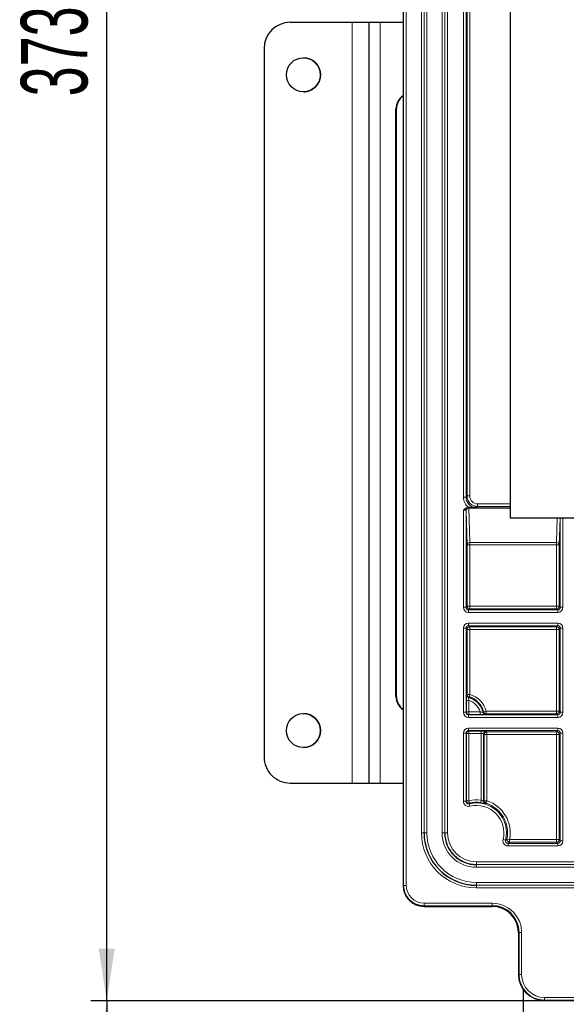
# Paper-space layout 'Blatt3' of a CAD drawing. Header units: millimetres. Extents: x 5 to 418, y 2 to 292.
# Tile 43 of 50: x 284 to 319, y 127 to 190. Entities that reach past the tile are written whole.
import ezdxf

# ---------------------------------------------------------------- set-up
doc = ezdxf.new("R2010")
doc.units = ezdxf.units.MM
doc.layers.add('SLD-0', color=7, linetype='Continuous')
doc.styles.add('SLDTEXTSTYLE0', font='TXT', dxfattribs={"width": 0.605})
doc.dimstyles.new('SLDDIMSTYLE0', dxfattribs={"dimtxt": 4.10931, "dimasz": 3.302, "dimexe": 0, "dimexo": 0.0625, "dimgap": 1.027327, "dimtad": 1, "dimlfac": 3, "dimrnd": 1e-09, "dimzin": 12, "dimdsep": 46, "dimtxsty": 'SLDTEXTSTYLE0', "dimsah": 1, "dimcen": 0.09, "dimadec": 0, "dimazin": 3, "dimtfac": 1, "dimtofl": 0, "dimtmove": 0, "dimatfit": 3, "dimfxl": 1, "dimfrac": 2, "dimtolj": 1, "dimtzin": 12, "dimarcsym": 0})

# ---------------------------------------------------------------- blocks, each defined once
blk = doc.blocks.new('_D_19')
at = {"layer": 'SLD-0', "color": 7}
for p, q in [((322.708, 251.782), (288.875, 251.782)), ((289.875, 127.448), (289.875, 251.782)), ((317.708, 127.448), (288.875, 127.448))]:
    blk.add_line(p, q, dxfattribs=at)
for points in [[(289.875, 251.782), (289.367, 248.48), (290.383, 248.48)], [(289.875, 127.448), (290.383, 130.75), (289.367, 130.75)]]:
    blk.add_solid(points, dxfattribs=at)
at = {"layer": 'SLD-0', "color": 7, "insert": (284.418, 184.911), "char_height": 4.2333, "attachment_point": 1, "rotation": 90, "style": 'SLDTEXTSTYLE0'}
blk.add_mtext('373', dxfattribs=at)
blk = doc.blocks.new('_D_20')
at = {"layer": 'SLD-0', "color": 7}
for p, q in [((317.708, 127.448), (288.875, 127.448)), ((289.875, 127.448), (289.875, 92.615)), ((317.042, 92.615), (288.875, 92.615))]:
    blk.add_line(p, q, dxfattribs=at)
for points in [[(289.875, 127.448), (289.367, 124.146), (290.383, 124.146)], [(289.875, 92.615), (290.383, 95.917), (289.367, 95.917)]]:
    blk.add_solid(points, dxfattribs=at)
at = {"layer": 'SLD-0', "color": 7, "insert": (284.418, 102.976), "char_height": 4.2333, "attachment_point": 1, "rotation": 90, "style": 'SLDTEXTSTYLE0'}
blk.add_mtext('104,5', dxfattribs=at)

psp = doc.layouts.new('Blatt3')

# ---------------------------------------------------------------- linework, layer by layer
at = {"color": 7, "linetype": 'Continuous', "lineweight": 25}
for p, q in [((308.7085, 245.4483), (308.7085, 134.7816)), ((315.5418, 158.1149), (315.5418, 240.4483)), ((301.542, 189.615), (305.4754, 189.615)), ((301.542, 189.615), (301.542, 189.615)), ((305.4754, 189.615), (306.5419, 189.615)), ((306.5419, 189.615), (306.5419, 141.2816)), ((306.5419, 189.615), (307.2604, 189.615)), ((307.2604, 189.615), (308.7085, 189.615)), ((299.8753, 187.9483), (299.8753, 142.9483)), ((299.8754, 187.9483), (299.8754, 142.9483)), ((308.2574, 146.7816), (308.2574, 184.115)), ((308.2885, 146.7816), (308.2885, 184.115)), ((312.8317, 158.7816), (312.8818, 158.7816)), ((376.5418, 158.1149), (315.5418, 158.1149)), ((313.8314, 144.4163), (313.8314, 140.1262)), ((301.542, 141.2816), (305.4754, 141.2816)), ((301.542, 141.2816), (301.542, 141.2816)), ((305.4754, 141.2816), (306.5419, 141.2816)), ((306.5419, 141.2816), (307.2604, 141.2816)), ((307.2604, 141.2816), (308.7085, 141.2816)), ((310.0418, 133.4483), (314.3751, 133.4483)), ((316.0418, 131.7816), (316.0418, 129.1149)), ((316.3751, 126.2483), (316.3751, 128.115)), ((321.0858, 127.4483), (317.7085, 127.4483))]:
    psp.add_line(p, q, dxfattribs=at)
at = {"color": 7, "linetype": 'Continuous', "lineweight": 18}
for p, q in [((308.7492, 134.7816), (308.7492, 245.4483)), ((308.9159, 245.4483), (308.9159, 134.7816)), ((309.878, 138.1149), (309.878, 242.1149)), ((310.0447, 242.1149), (310.0447, 138.1149)), ((310.0593, 138.1149), (310.0593, 242.1149)), ((310.2259, 242.1149), (310.2259, 138.1149)), ((311.191, 138.1149), (311.191, 242.1149)), ((311.3576, 242.1149), (311.3576, 138.1149)), ((311.3723, 138.1149), (311.3723, 242.1149)), ((311.5389, 242.1149), (311.5389, 138.1149)), ((312.5447, 159.451), (312.5447, 240.4483)), ((312.7113, 240.4483), (312.7113, 159.451)), ((312.7812, 159.5209), (312.7812, 240.4483)), ((312.9479, 240.4483), (312.9479, 159.5209)), ((305.4754, 189.615), (305.4754, 141.2816)), ((307.2604, 189.615), (307.2604, 141.2816)), ((299.8754, 187.9483), (299.8753, 187.9483)), ((308.2885, 184.115), (308.2574, 184.115)), ((312.7113, 159.451), (312.7812, 159.5209)), ((312.9479, 159.5209), (312.7812, 159.5209)), ((312.5447, 159.451), (312.7113, 159.451)), ((313.4478, 159.021), (313.4478, 158.8543)), ((313.4478, 159.021), (315.5418, 159.021)), ((312.5447, 152.4511), (312.5447, 158.6178)), ((312.7113, 158.6121), (312.7113, 152.4511)), ((312.715, 158.6083), (312.7113, 158.6121)), ((312.7812, 156.4187), (312.715, 158.6083)), ((312.878, 158.7787), (312.8817, 158.775)), ((312.8817, 158.775), (315.5418, 158.775)), ((312.8817, 158.7527), (312.8817, 158.775)), ((312.8817, 158.7527), (312.9479, 156.563)), ((315.5418, 158.7527), (312.8817, 158.7527)), ((313.4478, 158.8543), (313.3779, 158.7844)), ((315.5418, 158.8543), (313.4478, 158.8543)), ((318.469, 156.563), (318.516, 158.1149)), ((318.687, 158.1149), (318.6357, 156.4187)), ((318.7056, 152.4511), (318.7056, 158.1149)), ((318.8722, 158.1149), (318.8722, 152.4511)), ((312.7812, 152.521), (312.7812, 156.4187)), ((312.9479, 156.4187), (312.7812, 156.4187)), ((312.9479, 156.563), (318.469, 156.563)), ((312.9479, 156.563), (312.9479, 156.4187)), ((312.9479, 156.4187), (312.9479, 152.521)), ((318.469, 156.4187), (312.9479, 156.4187)), ((318.469, 156.4187), (318.469, 156.563)), ((318.6357, 156.4187), (318.469, 156.4187)), ((318.469, 152.521), (318.469, 156.4187)), ((318.6357, 156.4187), (318.6357, 152.521)), ((312.7113, 152.4511), (312.5447, 152.4511)), ((312.7113, 152.4511), (312.7812, 152.521)), ((312.9479, 152.521), (312.7812, 152.521)), ((312.9479, 152.3544), (312.878, 152.2844)), ((312.878, 152.2844), (312.878, 152.1178)), ((312.878, 152.2844), (318.539, 152.2844)), ((318.539, 152.1178), (312.878, 152.1178)), ((312.9479, 152.521), (312.9479, 152.3544)), ((312.9479, 152.521), (318.469, 152.521)), ((318.469, 152.3544), (312.9479, 152.3544)), ((318.469, 152.521), (318.469, 152.3544)), ((318.6357, 152.521), (318.469, 152.521)), ((318.539, 152.2844), (318.469, 152.3544)), ((318.539, 152.2844), (318.539, 152.1178)), ((318.6357, 152.521), (318.7056, 152.4511)), ((318.7056, 152.4511), (318.8722, 152.4511)), ((312.878, 151.4454), (318.539, 151.4454)), ((312.878, 151.2787), (312.878, 151.4454)), ((318.539, 151.2787), (318.539, 151.4454)), ((312.5447, 145.7844), (312.5447, 151.1121)), ((312.7113, 151.1121), (312.5447, 151.1121)), ((312.7113, 151.1121), (312.7113, 145.7844)), ((312.7812, 151.0422), (312.7113, 151.1121)), ((312.7812, 146.9123), (312.7812, 151.0422)), ((312.9479, 151.0422), (312.7812, 151.0422)), ((318.539, 151.2787), (312.878, 151.2787)), ((312.878, 151.2787), (312.9479, 151.2088)), ((312.9479, 151.2088), (318.469, 151.2088)), ((312.9479, 151.0422), (312.9479, 151.2088)), ((312.9479, 151.0422), (312.9479, 146.9123)), ((318.469, 151.0422), (312.9479, 151.0422)), ((318.469, 151.2088), (318.539, 151.2787)), ((318.469, 151.0422), (318.469, 151.2088)), ((318.6357, 151.0422), (318.469, 151.0422)), ((318.469, 145.8543), (318.469, 151.0422)), ((318.7056, 151.1121), (318.6357, 151.0422)), ((318.6357, 151.0422), (318.6357, 145.8543)), ((318.8722, 151.1121), (318.7056, 151.1121)), ((318.7056, 145.7844), (318.7056, 151.1121)), ((318.8722, 151.1121), (318.8722, 145.7844)), ((308.2574, 146.7816), (308.2885, 146.7816)), ((312.7347, 145.8078), (312.7347, 146.5352)), ((312.7347, 146.5352), (312.9013, 146.5352)), ((312.7404, 146.8811), (312.7812, 146.9123)), ((312.9479, 146.9123), (312.7812, 146.9123)), ((312.9013, 146.5352), (312.9013, 145.8078)), ((312.9027, 146.7519), (312.9479, 146.9123)), ((312.7113, 145.7844), (312.5447, 145.7844)), ((312.7113, 145.7844), (312.7347, 145.8078)), ((312.7347, 145.8078), (312.9013, 145.8078)), ((312.9013, 145.8078), (312.9013, 145.6412)), ((312.9013, 145.8078), (313.6132, 145.8078)), ((313.6132, 145.8078), (313.6132, 145.6412)), ((313.9891, 145.8543), (313.828, 145.8117)), ((313.9891, 145.6877), (313.9891, 145.8543)), ((313.9891, 145.8543), (318.469, 145.8543)), ((318.469, 145.6877), (318.469, 145.8543)), ((318.6357, 145.8543), (318.469, 145.8543)), ((318.6357, 145.8543), (318.7056, 145.7844)), ((318.8722, 145.7844), (318.7056, 145.7844)), ((312.9013, 145.6412), (312.878, 145.6178)), ((312.878, 145.4511), (312.878, 145.6178)), ((312.878, 145.6178), (318.539, 145.6178)), ((318.539, 145.4511), (312.878, 145.4511)), ((313.6132, 145.6412), (312.9013, 145.6412)), ((313.9891, 145.6877), (313.9573, 145.6469)), ((318.469, 145.6877), (313.9891, 145.6877)), ((318.539, 145.6178), (318.469, 145.6877)), ((318.539, 145.4511), (318.539, 145.6178)), ((312.878, 144.7787), (318.539, 144.7787)), ((312.878, 144.6121), (312.878, 144.7787)), ((318.539, 144.6121), (312.878, 144.6121)), ((312.878, 144.6121), (312.9013, 144.5887)), ((312.9013, 144.5887), (313.6648, 144.5887)), ((312.9013, 144.422), (312.9013, 144.5887)), ((313.6648, 144.422), (313.6648, 144.5887)), ((313.9981, 144.583), (314.0389, 144.5421)), ((314.0389, 144.5421), (318.469, 144.5421)), ((314.0389, 144.5421), (314.0389, 144.3755)), ((318.469, 144.5421), (318.539, 144.6121)), ((318.469, 144.5421), (318.469, 144.3755)), ((318.539, 144.6121), (318.539, 144.7787)), ((312.5447, 140.1309), (312.5447, 144.4454)), ((312.7113, 144.4454), (312.5447, 144.4454)), ((312.7113, 144.4454), (312.7113, 140.1309)), ((312.7347, 144.422), (312.7113, 144.4454)), ((312.7347, 140.1606), (312.7347, 144.422)), ((312.7347, 144.422), (312.9013, 144.422)), ((312.9013, 144.422), (312.9013, 140.1606)), ((313.6648, 144.422), (312.9013, 144.422)), ((313.6648, 140.1946), (313.6648, 144.422)), ((313.8723, 144.3755), (313.8314, 144.4163)), ((313.8723, 140.156), (313.8723, 144.3755)), ((313.8723, 144.3755), (314.0389, 144.3755)), ((314.0389, 144.3755), (314.0389, 140.156)), ((318.469, 144.3755), (314.0389, 144.3755)), ((318.469, 137.6877), (318.469, 144.3755)), ((318.469, 144.3755), (318.6357, 144.3755)), ((318.7056, 144.4454), (318.6357, 144.3755)), ((318.6357, 144.3755), (318.6357, 137.6877)), ((318.7056, 144.4454), (318.8722, 144.4454)), ((318.7056, 137.6178), (318.7056, 144.4454)), ((318.8722, 144.4454), (318.8722, 137.6178)), ((299.8753, 142.9483), (299.8754, 142.9483)), ((312.5447, 140.1309), (312.7113, 140.1309)), ((312.7113, 140.1309), (312.7347, 140.1606)), ((312.9013, 140.1606), (312.7347, 140.1606)), ((312.9389, 139.9982), (312.9013, 140.1606)), ((313.6418, 140.0296), (313.6648, 140.1946)), ((313.8314, 140.1262), (313.8723, 140.156)), ((314.0389, 140.156), (313.8723, 140.156)), ((314.0389, 140.156), (313.9874, 139.9976)), ((312.9578, 139.8073), (312.9179, 139.9691)), ((309.878, 138.1149), (310.0447, 138.1149)), ((310.0593, 138.1149), (310.0447, 138.1149)), ((310.2259, 138.1149), (310.0593, 138.1149)), ((311.3576, 138.1149), (311.191, 138.1149)), ((311.3576, 138.1149), (311.3723, 138.1149)), ((311.5389, 138.1149), (311.3723, 138.1149)), ((315.0675, 137.6976), (315.2293, 137.6577)), ((315.4785, 137.6877), (315.3152, 137.7208)), ((315.4785, 137.521), (315.4785, 137.6877)), ((315.4785, 137.6877), (318.469, 137.6877)), ((318.469, 137.521), (318.469, 137.6877)), ((318.469, 137.6877), (318.6357, 137.6877)), ((318.6357, 137.6877), (318.7056, 137.6178)), ((315.3911, 137.2845), (315.3911, 137.4511)), ((315.3911, 137.4511), (318.539, 137.4511)), ((318.539, 137.2845), (315.3911, 137.2845)), ((318.469, 137.521), (315.4785, 137.521)), ((318.539, 137.4511), (318.469, 137.521)), ((318.539, 137.2845), (318.539, 137.4511)), ((318.7056, 137.6178), (318.8722, 137.6178)), ((313.3751, 136.2787), (313.3751, 136.1121)), ((313.3751, 136.2787), (378.7085, 136.2787)), ((378.7085, 136.1121), (313.3751, 136.1121)), ((313.3751, 136.0974), (313.3751, 136.1121)), ((313.3751, 136.0974), (378.7085, 136.0974)), ((313.3751, 136.0974), (313.3751, 135.9308)), ((378.7085, 135.9308), (313.3751, 135.9308)), ((308.7085, 134.7816), (308.7492, 134.7816)), ((308.7085, 134.7816), (308.7085, 134.7816)), ((308.7492, 134.7816), (308.9159, 134.7816)), ((313.3751, 134.9657), (313.3751, 134.7991)), ((313.3751, 134.9657), (378.7085, 134.9657)), ((313.3751, 134.7991), (313.3751, 134.7844)), ((378.7085, 134.7991), (313.3751, 134.7991)), ((313.3751, 134.6178), (313.3751, 134.7844)), ((313.3751, 134.7844), (378.7085, 134.7844)), ((378.7085, 134.6178), (313.3751, 134.6178)), ((310.0418, 133.489), (310.0418, 133.6557)), ((310.0418, 133.6557), (314.3751, 133.6557)), ((314.3751, 133.489), (310.0418, 133.489)), ((310.0418, 133.489), (310.0418, 133.4483)), ((310.0418, 133.4483), (310.0418, 133.4483)), ((314.3751, 133.489), (314.3751, 133.6557)), ((314.3751, 133.4483), (314.3751, 133.489)), ((314.3751, 133.4483), (314.3751, 133.4483)), ((316.0826, 131.7816), (316.0418, 131.7816)), ((316.0418, 131.7816), (316.0418, 131.7816)), ((316.0826, 131.7816), (316.2492, 131.7816)), ((316.0826, 129.1149), (316.0826, 131.7816)), ((316.2492, 131.7816), (316.2492, 129.1149)), ((316.0418, 129.1149), (316.0826, 129.1149)), ((316.0418, 129.1149), (316.0418, 129.1149)), ((316.0826, 129.1149), (316.2492, 129.1149)), ((317.7085, 127.6557), (374.3751, 127.6557)), ((317.7085, 127.6557), (317.7085, 127.489)), ((374.3751, 127.489), (317.7085, 127.489)), ((317.7085, 127.489), (317.7085, 127.4483)), ((317.7085, 127.4483), (374.3751, 127.4483)), ((317.7085, 127.4483), (317.7085, 127.4483))]:
    psp.add_line(p, q, dxfattribs=at)
at = {"color": 7, "linetype": 'Continuous', "lineweight": 18, "flags": 128}
psp.add_lwpolyline([(312.9389, 139.9982), (312.9337, 139.991), (312.9179, 139.9691)], dxfattribs=at)
at = {"color": 7, "linetype": 'Continuous', "lineweight": 25}
for centre in [(302.3754, 186.2816), (302.3754, 144.615)]:
    psp.add_circle(centre, 1.0833, dxfattribs=at)
for centre, radius, start, end in [((301.542, 187.9483), 1.6667, 90, 179.987916), ((301.542, 187.9483), 1.6667, 90, 179.987916), ((302.3753, 186.2816), 1.0833, 0.012084, 90), ((302.3753, 186.2816), 1.0833, 270, 0.012084), ((309.2579, 184.1156), 1.0005, 123.304698, 180.035993), ((309.2894, 184.1154), 1.0009, 125.477679, 180.024793), ((309.2579, 146.781), 1.0005, 179.964004, 236.698917), ((309.2893, 146.7811), 1.0008, 179.970916, 234.53189), ((312.5418, 145.4713), 1.3305, 14.823192, 74.261521), ((313.9573, 145.8136), 0.1667, 193.604382, 218.089572), ((302.3753, 144.615), 1.0833, 270, 90), ((301.542, 142.9483), 1.6667, 179.987916, 270), ((301.542, 142.9483), 1.6667, 179.987916, 270), ((313.3751, 138.1149), 1.9331, 82.07061, 103.040443), ((313.9981, 140.1262), 0.1667, 180.013335, 200.773853), ((313.3751, 138.1149), 3.3305, 180, 270), ((313.3751, 138.1149), 2.0175, 180, 270), ((310.0418, 134.7816), 1.3333, 180, 270), ((314.3751, 131.7816), 1.7074, 0, 90), ((314.3751, 131.7816), 1.6667, 0, 90)]:
    psp.add_arc(centre, radius, start, end, dxfattribs=at)
at = {"color": 7, "linetype": 'Continuous', "lineweight": 18}
for centre, radius, start, end in [((312.878, 158.612), 0.1667, 90.020437, 179.979563), ((312.8817, 158.6083), 0.1667, 90.020437, 179.979563), ((312.8728, 158.5946), 0.1583, 86.775786, 175.019641), ((312.939, 156.4049), 0.1583, 86.775786, 175.019641), ((318.4779, 156.4049), 0.1583, 4.980359, 93.224214), ((312.9479, 152.5211), 0.1667, 180.020437, 269.979563), ((318.469, 152.5211), 0.1667, 270.020437, 359.979563), ((312.9479, 151.0421), 0.1667, 90.020437, 179.979563), ((318.469, 151.0421), 0.1667, 0.020437, 89.979563), ((312.9071, 146.8811), 0.1667, 180.014985, 255.459282), ((312.9479, 146.9124), 0.1667, 180.014605, 254.246916), ((315.4382, 143.7647), 3.9182, 130.324092, 131.045792), ((312.5418, 145.4713), 1.2896, 13.590026, 75.474267), ((312.5418, 145.4713), 1.123, 17.434602, 71.327373), ((312.5418, 145.4713), 1.4971, 14.823192, 74.261521), ((312.9014, 145.8079), 0.1667, 180.020437, 269.979563), ((310.8934, 148.3446), 3.8765, 318.46891, 319.202272), ((313.9891, 145.8544), 0.1667, 194.838083, 269.985109), ((318.469, 145.8544), 0.1667, 270.020437, 359.979563), ((313.9574, 145.8136), 0.1667, 218.088541, 269.984672), ((312.9014, 144.422), 0.1667, 90.020437, 179.979563), ((313.9981, 144.4163), 0.1667, 90.020437, 179.979563), ((314.039, 144.3754), 0.1667, 90.020437, 179.979563), ((318.469, 144.3754), 0.1667, 0.020437, 89.979563), ((312.9014, 140.1606), 0.1667, 180.027446, 283.012998), ((313.3751, 138.1149), 2.0998, 82.07061, 103.040443), ((314.039, 140.1561), 0.1667, 180.013915, 251.971177), ((313.3751, 138.1149), 2.1463, 348.518082, 71.985092), ((313.3751, 138.1149), 1.9098, 346.146727, 103.853273), ((313.3751, 138.1149), 1.7431, 346.146727, 103.853273), ((313.9981, 140.1262), 0.1667, 200.773135, 252.776108), ((317.8055, 135.1393), 6.1791, 128.163985, 128.620621), ((313.3751, 138.1149), 1.9797, 348.518082, 71.985092), ((313.3751, 138.1149), 3.4971, 180, 270), ((313.3751, 138.1149), 3.3158, 180, 270), ((313.3751, 138.1149), 3.1492, 180, 270), ((313.3751, 138.1149), 2.1841, 180, 270), ((313.3751, 138.1149), 2.0029, 180, 270), ((313.3751, 138.1149), 1.8362, 180, 270), ((315.4786, 137.6877), 0.1667, 168.544539, 269.973543), ((318.469, 137.6877), 0.1667, 270.020437, 359.979563), ((310.0418, 134.7816), 1.2926, 180, 270), ((310.0418, 134.7816), 1.1259, 180, 270), ((314.3751, 131.7816), 1.8741, 0, 90), ((317.7085, 129.1149), 1.6666, 180, 270), ((317.7085, 129.1149), 1.6259, 180, 270), ((317.7085, 129.1149), 1.4592, 180, 270)]:
    psp.add_arc(centre, radius, start, end, dxfattribs=at)
for centre, major_axis, ratio, start_param, end_param in [((313.448, 159.5211), (0.4715, 0.4715), 0.9998477, 2.3563468, 3.9268385), ((313.448, 159.5211), (-0.3537, -0.3537), 0.9996955, 5.4979394, 7.0684312), ((313.3781, 159.4512), (-0.5894, -0.5894), 0.9996955, 5.4979394, 6.4307703), ((313.3781, 159.4512), (0.4716, 0.4716), 0.9995433, 2.3563468, 3.9268385), ((312.5447, 158.612), (0.1667, 0), 0.0349101, 0.0174533, 1.5707963), ((312.5447, 158.7786), (0.3333, 0), 0.0174551, 0.0174533, 0.5337046), ((312.8781, 152.4512), (-0.2358, -0.2358), 0.9996955, 5.4979394, 7.0684312), ((312.8781, 152.4512), (0.118, 0.118), 0.999087, 2.3563468, 3.9268385), ((318.5389, 152.4512), (0.2358, -0.2358), 0.9996955, 5.4979394, 7.0684312), ((318.5389, 152.4512), (0.118, -0.118), 0.999087, 5.4979394, 7.0684312), ((312.8781, 151.112), (-0.2358, 0.2358), 0.9996955, 5.4979394, 7.0684312), ((318.5389, 151.112), (0.2358, 0.2358), 0.9996955, 5.4979394, 7.0684312), ((312.8781, 151.112), (0.118, -0.118), 0.999087, 2.3563468, 3.9268385), ((318.5389, 151.112), (0.118, 0.118), 0.999087, 5.4979394, 7.0684312), ((312.8781, 145.7845), (-0.2358, -0.2358), 0.9996955, 5.4979394, 7.0684312), ((312.8781, 145.7845), (0.118, 0.118), 0.999087, 2.3563468, 3.9268385), ((318.5389, 145.7845), (0.2358, -0.2358), 0.9996955, 5.4979394, 7.0684312), ((318.5389, 145.7845), (0.118, -0.118), 0.999087, 5.4979394, 7.0684312), ((312.8781, 144.4453), (-0.2358, 0.2358), 0.9996955, 5.4979394, 7.0684312), ((312.8781, 144.4453), (0.118, -0.118), 0.999087, 2.3563468, 3.9268385), ((313.6648, 144.5829), (0.3333, 0), 0.0174551, 0.0174533, 1.5707963), ((318.5389, 144.4453), (0.2358, 0.2358), 0.9996955, 5.4979394, 7.0684312), ((318.5389, 144.4453), (0.118, 0.118), 0.999087, 5.4979394, 7.0684312), ((313.6648, 144.4162), (0.1667, 0), 0.0349101, 0.0174533, 1.5707963), ((318.5389, 137.6179), (-0.2358, 0.2358), 0.9996955, 2.3563468, 3.9268385), ((318.5389, 137.6179), (0.118, -0.118), 0.999087, 5.4979394, 7.0684312)]:
    psp.add_ellipse(centre, major_axis=major_axis, ratio=ratio, start_param=start_param, end_param=end_param, dxfattribs=at)
at = {"color": 7, "linetype": 'Continuous', "lineweight": 25}
for points, knots in [([(312.5447, 158.6178), (312.545, 158.6181), (312.5775, 158.6506), (312.6379, 158.7095), (312.7362, 158.7708), (312.8034, 158.7784), (312.8317, 158.7816)], [0, 0, 0, 0, 0.0044016, 0.4065115, 0.7501305, 1, 1, 1, 1]), ([(313.3779, 158.7844), (313.377, 158.7844), (313.2831, 158.7836), (313.126, 158.7821), (312.952, 158.7817), (312.8818, 158.7816)], [0, 0, 0, 0, 0.0056692, 0.5984641, 1, 1, 1, 1]), ([(313.6132, 145.6412), (313.6408, 145.6412), (313.7057, 145.6413), (313.7791, 145.6417), (313.813, 145.6423), (313.8192, 145.6424)], [0, 0, 0, 0, 0.37602639, 0.88641413, 1, 1, 1, 1]), ([(313.6418, 140.0296), (313.6657, 140.026), (313.7252, 140.0171), (313.8094, 140.0002), (313.8676, 139.9863), (313.8841, 139.9822), (313.8848, 139.982)], [0, 0, 0, 0, 0.2487643, 0.6178454, 0.9836886, 1, 1, 1, 1])]:
    psp.add_open_spline(points, degree=3, knots=knots, dxfattribs=at)
at = {"color": 7, "linetype": 'Continuous', "lineweight": 18}
for points, knots in [([(312.7404, 146.8811), (312.7401, 146.8798), (312.7391, 146.8761), (312.7375, 146.8405), (312.736, 146.7632), (312.7349, 146.6565), (312.7348, 146.5756), (312.7347, 146.5352)], [0, 0, 0, 0, 0.10726879, 0.31979411, 0.5410229, 0.77067689, 1, 1, 1, 1]), ([(312.8653, 146.7197), (312.8651, 146.7191), (312.8646, 146.7173), (312.8666, 146.6984), (312.8732, 146.6572), (312.8846, 146.5999), (312.8957, 146.5571), (312.9013, 146.5352)], [0, 0, 0, 0, 0.1021309, 0.3056725, 0.522333, 0.7558341, 1, 1, 1, 1]), ([(313.6132, 145.8078), (313.6282, 145.804), (313.6628, 145.7953), (313.714, 145.785), (313.7586, 145.7776), (313.789, 145.7738), (313.7932, 145.7742), (313.7953, 145.7744)], [0, 0, 0, 0, 0.16878973, 0.39019687, 0.59871501, 0.80046877, 1, 1, 1, 1]), ([(313.8192, 145.6424), (313.8417, 145.6427), (313.8931, 145.6434), (313.9446, 145.645), (313.9531, 145.6462), (313.9573, 145.6469)], [0, 0, 0, 0, 0.2801686, 0.6400323, 1, 1, 1, 1]), ([(312.5447, 140.1309), (312.5452, 140.117), (312.5472, 140.0657), (312.5743, 139.9792), (312.6414, 139.8871), (312.7353, 139.823), (312.8459, 139.7912), (312.9205, 139.8019), (312.9578, 139.8073)], [0, 0, 0, 0, 0.0696697, 0.2557079, 0.4417321, 0.6277901, 0.8138961, 1, 1, 1, 1]), ([(312.9179, 139.9691), (312.8992, 139.9664), (312.8619, 139.961), (312.8066, 139.9769), (312.7596, 140.009), (312.7261, 140.055), (312.7126, 140.0983), (312.7116, 140.1239), (312.7113, 140.1309)], [0, 0, 0, 0, 0.1861542, 0.3722434, 0.5582516, 0.7442415, 0.9303026, 1, 1, 1, 1]), ([(313.8314, 140.1262), (313.8293, 140.1268), (313.8251, 140.1281), (313.797, 140.1429), (313.7563, 140.1624), (313.7099, 140.1811), (313.6777, 140.1908), (313.6648, 140.1946)], [0, 0, 0, 0, 0.20277818, 0.40941767, 0.6251699, 0.8489869, 1, 1, 1, 1]), ([(313.8848, 139.982), (313.9025, 139.9775), (313.939, 139.9682), (313.9454, 139.9674), (313.9488, 139.967)], [0, 0, 0, 0, 0.4842803, 1, 1, 1, 1]), ([(315.0675, 137.6976), (315.0647, 137.6839), (315.0544, 137.6336), (315.06, 137.5431), (315.103, 137.4376), (315.1789, 137.353), (315.2787, 137.2955), (315.3536, 137.2882), (315.3911, 137.2845)], [0, 0, 0, 0, 0.0696697, 0.2557079, 0.4417321, 0.6277901, 0.8138961, 1, 1, 1, 1]), ([(315.3911, 137.4511), (315.3724, 137.4529), (315.3349, 137.4566), (315.285, 137.4853), (315.247, 137.5277), (315.2255, 137.5804), (315.2227, 137.6257), (315.2279, 137.6508), (315.2293, 137.6577)], [0, 0, 0, 0, 0.1861542, 0.3722434, 0.5582516, 0.7442415, 0.9303026, 1, 1, 1, 1]), ([(315.2293, 137.6577), (315.2438, 137.6681), (315.2729, 137.6891), (315.3011, 137.7103), (315.3152, 137.7208)], [0, 0, 0, 0, 0.4986723, 1, 1, 1, 1]), ([(315.4785, 137.521), (315.4641, 137.5094), (315.4355, 137.486), (315.4059, 137.4627), (315.3911, 137.4511)], [0, 0, 0, 0, 0.50132716, 1, 1, 1, 1])]:
    psp.add_open_spline(points, degree=3, knots=knots, dxfattribs=at)

# ---------------------------------------------------------------- dimensions: what is measured, and where the dimension line sits
at = {"layer": 'SLD-0', "color": 7}
for base, p2, picture, middle in [((289.8751, 251.7815), (322.7085, 251.7815), '_D_19', (289.8751, 189.6149)), ((289.8751, 92.6149), (317.0418, 92.6149), '_D_20', (289.8751, 110.0316))]:
    dim = psp.add_linear_dim(base=base, p1=(317.7085, 127.4483), p2=p2, angle=90, dimstyle='SLDDIMSTYLE0', dxfattribs=at)
    dim.commit()
    dim.dimension.update_dxf_attribs({"geometry": picture, "text_midpoint": middle, "dimtype": 160})

doc.saveas('drawing.dxf')
